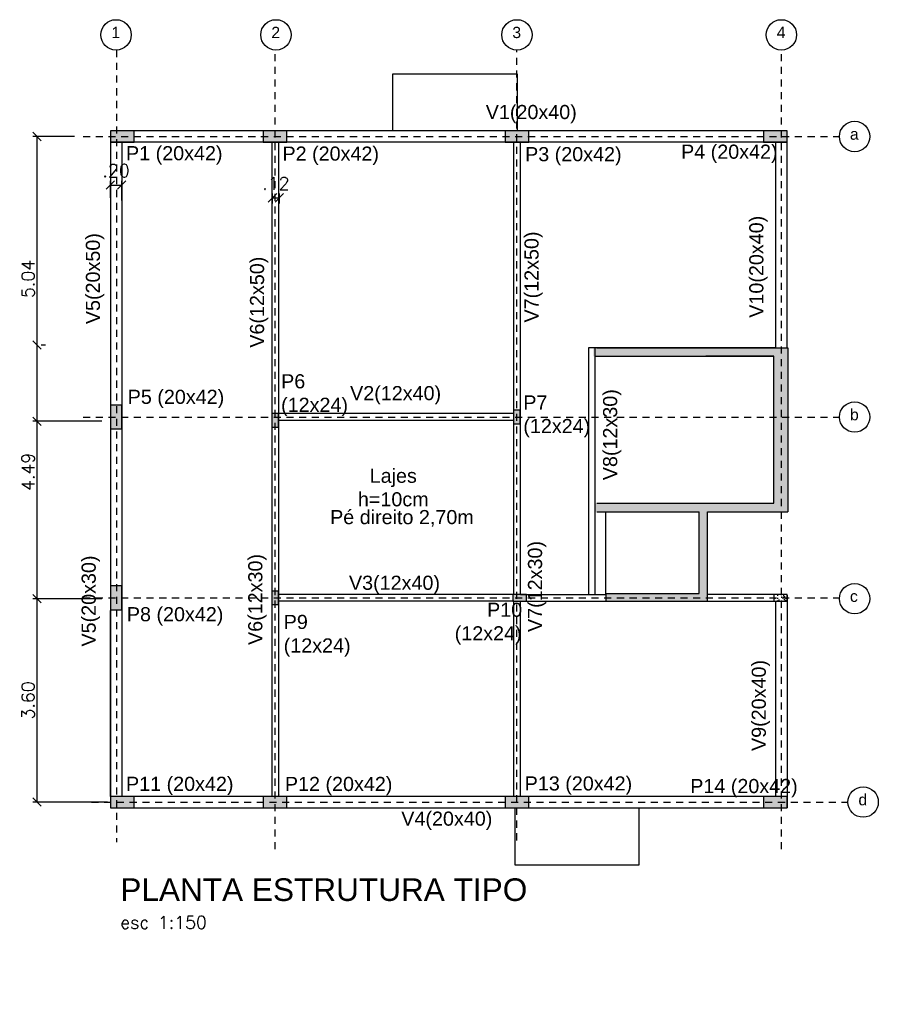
# Model space of a CAD drawing. Header units: metres. Extents: x 387 to 402.2, y 70.9 to 88.3.
import ezdxf

# ---------------------------------------------------------------- set-up
doc = ezdxf.new("R2010")
doc.units = ezdxf.units.M
doc.header["$MEASUREMENT"] = 0
doc.linetypes.add('HIDDEN2', pattern=[0.1875, 0.125, -0.0625])
for name, color, linetype in [('ARQ-ALVENARIA', 4, 'Continuous'), ('ARQ-COTAS', 30, 'Continuous'), ('ARQ-LINHA-02', 24, 'Continuous'), ('ARQ-LINHA-03', 3, 'Continuous'), ('ARQ-PROJ-01', 1, 'HIDDEN2'), ('ARQ-TEXTO4', 4, 'Continuous'), ('PLANTA TIPO$0$ARQ-ALVENARIA', 4, 'Continuous')]:
    doc.layers.add(name, color=color, linetype=linetype)
doc.styles.add('ROMANS', font='romans.shx')
doc.styles.get("Standard").update_dxf_attribs({"font": 'arial.ttf'})
doc.dimstyles.new('1-150', dxfattribs={"dimscale": 1.5, "dimtxt": 0.15, "dimasz": 0.1, "dimexe": 0.05, "dimexo": 0.1, "dimgap": 0.03, "dimtad": 1, "dimzin": 5, "dimdsep": 46, "dimtxsty": 'ROMANS', "dimblk": 'OBLIQUE', "dimcen": 0, "dimclrd": 256, "dimclre": 256, "dimclrt": 2, "dimadec": 0, "dimazin": 0, "dimtfac": 1, "dimtofl": 0, "dimtmove": 2, "dimatfit": 3, "dimfxl": 0.04, "dimtolj": 1, "dimtzin": 1, "dimarcsym": 0})
pattern_1 = [(50, (0, 0), (0.143452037, -0.012550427), [0.015, -0.165]), (355, (0, 0), (-0.027750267, 0.150438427), [0.012, -0.132]), (100.451444, (0.01195, -0.00105), (0.11570177, 0.137888), [0.01274804, -0.14022842]), (46.1842, (0, 0.04), (0.213448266, -0.033103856), [0.0225, -0.2475]), (96.635635, (0.01779, 0.03724), (0.18693239, 0.19482372), [0.01912207, -0.21034275]), (351.184164, (0, 0.04), (0.18693239, 0.19482372), [0.018, -0.198]), (21, (0.02, 0.03), (0.11938141, -0.080523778), [0.015, -0.165]), (326, (0.02, 0.03), (0.048663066, 0.14503001), [0.012, -0.132]), (71.451445, (0.02995, 0.02329), (0.168044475, 0.06450623), [0.01274804, -0.14022842]), (37.5, (0, 0), (0.002431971, 0.066578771), [0, -0.1304, 0, -0.134, 0, -0.1325]), (7.5, (0, 0), (0.052613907, 0.078882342), [0, -0.0764, 0, -0.1274, 0, -0.0505]), (327.5, (-0.0446, 0), (0.106764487, -0.004510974), [0, -0.05, 0, -0.156, 0, -0.207]), (317.5, (-0.0646, 0), (0.116637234, 0.020020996), [0, -0.065, 0, -0.1036, 0, -0.147])]

# ---------------------------------------------------------------- blocks, each defined once
blk = doc.blocks.new('_Oblique')
at = {"color": 0, "linetype": 'ByBlock', "lineweight": -2}
blk.add_line((-0.5, -0.5), (0.5, 0.5), dxfattribs=at)
blk = doc.blocks.new('*D11')
at = {"layer": 'ARQ-COTAS', "lineweight": -2, "transparency": 16777216}
for p, q in [((391.478, 85.086), (391.478, 85.263)), ((391.598, 85.086), (391.598, 85.263)), ((391.478, 85.188), (391.598, 85.188))]:
    blk.add_line(p, q, dxfattribs=at)
at = {"layer": 'DEFPOINTS', "color": 0, "transparency": 16777216}
for p in [(391.598, 85.188), (391.478, 84.936), (391.598, 84.936)]:
    blk.add_point(p, dxfattribs=at)
at = {"layer": 'ARQ-COTAS', "lineweight": -2, "transparency": 16777216, "xscale": 0.15, "yscale": 0.15, "zscale": 0.15, "rotation": 180}
blk.add_blockref('_Oblique', (391.478, 85.188), dxfattribs=at)
at = {"layer": 'ARQ-COTAS', "lineweight": -2, "transparency": 16777216, "xscale": 0.15, "yscale": 0.15, "zscale": 0.15}
blk.add_blockref('_Oblique', (391.598, 85.188), dxfattribs=at)
at = {"layer": 'ARQ-COTAS', "color": 2, "transparency": 16777216, "insert": (391.538, 85.443), "char_height": 0.225, "attachment_point": 5, "style": 'ROMANS'}
blk.add_mtext('\\A1;.12', dxfattribs=at)
blk = doc.blocks.new('*D12')
at = {"layer": 'ARQ-COTAS', "lineweight": -2, "transparency": 16777216}
for p, q in [((388.608, 85.189), (388.608, 85.49)), ((388.608, 85.415), (388.808, 85.415)), ((388.808, 85.144), (388.808, 85.49))]:
    blk.add_line(p, q, dxfattribs=at)
at = {"layer": 'DEFPOINTS', "color": 0, "transparency": 16777216}
for p in [(388.808, 85.415), (388.608, 85.039), (388.808, 84.994)]:
    blk.add_point(p, dxfattribs=at)
at = {"layer": 'ARQ-COTAS', "lineweight": -2, "transparency": 16777216, "xscale": 0.15, "yscale": 0.15, "zscale": 0.15, "rotation": 180}
blk.add_blockref('_Oblique', (388.608, 85.415), dxfattribs=at)
at = {"layer": 'ARQ-COTAS', "lineweight": -2, "transparency": 16777216, "xscale": 0.15, "yscale": 0.15, "zscale": 0.15}
blk.add_blockref('_Oblique', (388.808, 85.415), dxfattribs=at)
at = {"layer": 'ARQ-COTAS', "color": 2, "transparency": 16777216, "insert": (388.708, 85.67), "char_height": 0.225, "attachment_point": 5, "style": 'ROMANS'}
blk.add_mtext('\\A1;.20', dxfattribs=at)
blk = doc.blocks.new('*D15')
at = {"layer": 'ARQ-COTAS', "lineweight": -2, "transparency": 16777216}
for p, q in [((387.973, 86.274), (387.233, 86.274)), ((387.308, 86.274), (387.308, 81.234)), ((388.458, 81.234), (387.233, 81.234))]:
    blk.add_line(p, q, dxfattribs=at)
at = {"layer": 'DEFPOINTS', "color": 0, "transparency": 16777216}
for p in [(388.123, 86.274), (387.308, 81.234), (388.608, 81.234)]:
    blk.add_point(p, dxfattribs=at)
at = {"layer": 'ARQ-COTAS', "lineweight": -2, "transparency": 16777216, "xscale": 0.15, "yscale": 0.15, "zscale": 0.15}
for p, rotation in [((387.308, 86.274), 90), ((387.308, 81.234), 270)]:
    blk.add_blockref('_Oblique', p, dxfattribs=dict(at, rotation=rotation))
at = {"layer": 'ARQ-COTAS', "color": 2, "transparency": 16777216, "insert": (387.15, 83.754), "char_height": 0.225, "attachment_point": 5, "rotation": 90, "style": 'ROMANS'}
blk.add_mtext('\\A1;5.04', dxfattribs=at)
blk = doc.blocks.new('*D13')
at = {"layer": 'ARQ-COTAS', "lineweight": -2, "transparency": 16777216}
for p, q in [((387.308, 82.584), (387.308, 78.094)), ((387.458, 82.584), (387.383, 82.584)), ((388.458, 78.094), (387.233, 78.094))]:
    blk.add_line(p, q, dxfattribs=at)
at = {"layer": 'DEFPOINTS', "color": 0, "transparency": 16777216}
for p in [(387.308, 82.584), (387.308, 78.094), (388.608, 78.094)]:
    blk.add_point(p, dxfattribs=at)
at = {"layer": 'ARQ-COTAS', "lineweight": -2, "transparency": 16777216, "xscale": 0.15, "yscale": 0.15, "zscale": 0.15}
for p, rotation in [((387.308, 82.584), 90), ((387.308, 78.094), 270)]:
    blk.add_blockref('_Oblique', p, dxfattribs=dict(at, rotation=rotation))
at = {"layer": 'ARQ-COTAS', "color": 2, "transparency": 16777216, "insert": (387.15, 80.339), "char_height": 0.225, "attachment_point": 5, "rotation": 90, "style": 'ROMANS'}
blk.add_mtext('\\A1;4.49', dxfattribs=at)
blk = doc.blocks.new('*D14')
at = {"layer": 'ARQ-COTAS', "lineweight": -2, "transparency": 16777216}
for p, q in [((388.458, 78.094), (387.233, 78.094)), ((387.308, 78.094), (387.308, 74.494)), ((388.558, 74.494), (387.233, 74.494))]:
    blk.add_line(p, q, dxfattribs=at)
at = {"layer": 'DEFPOINTS', "color": 0, "transparency": 16777216}
for p in [(388.608, 78.094), (387.308, 74.494), (388.708, 74.494)]:
    blk.add_point(p, dxfattribs=at)
at = {"layer": 'ARQ-COTAS', "lineweight": -2, "transparency": 16777216, "xscale": 0.15, "yscale": 0.15, "zscale": 0.15}
for p, rotation in [((387.308, 78.094), 90), ((387.308, 74.494), 270)]:
    blk.add_blockref('_Oblique', p, dxfattribs=dict(at, rotation=rotation))
at = {"layer": 'ARQ-COTAS', "color": 2, "transparency": 16777216, "insert": (387.15, 76.294), "char_height": 0.225, "attachment_point": 5, "rotation": 90, "style": 'ROMANS'}
blk.add_mtext('\\A1;3.60', dxfattribs=at)
blk = doc.blocks.new('Pilares')
at = {"layer": 'PLANTA TIPO$0$ARQ-ALVENARIA', "ltscale": 2}
h = blk.add_hatch(dxfattribs=at)
h.set_pattern_fill('AR-CONC', color=256, scale=0.02)
h.set_pattern_definition([(50, (92.33163, 23.22097), (0.143452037, -0.012550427), [0.015, -0.165]), (355, (92.33163, 23.22097), (-0.02775027, 0.15043843), [0.012, -0.132]), (100.451444, (92.34359, 23.21993), (0.11570177, 0.137888), [0.01274804, -0.14022842]), (46.1842, (92.33163, 23.26097), (0.21344827, -0.03310386), [0.0225, -0.2475]), (96.635635, (92.34942, 23.25821), (0.18693239, 0.19482372), [0.01912207, -0.21034275]), (351.18416, (92.33163, 23.26097), (0.18693239, 0.19482372), [0.018, -0.198]), (21, (92.35163, 23.25097), (0.11938141, -0.08052378), [0.015, -0.165]), (326, (92.35163, 23.25097), (0.048663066, 0.14503001), [0.012, -0.132]), (71.451445, (92.36158, 23.24426), (0.168044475, 0.06450623), [0.01274804, -0.14022842]), (37.5, (92.33163, 23.22097), (0.002431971, 0.066578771), [0, -0.1304, 0, -0.134, 0, -0.1325]), (7.5, (92.33163, 23.22097), (0.052613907, 0.078882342), [0, -0.0764, 0, -0.1274, 0, -0.0505]), (327.5, (92.28703, 23.22097), (0.106764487, -0.004510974), [0, -0.05, 0, -0.156, 0, -0.207]), (317.5, (92.26703, 23.22097), (0.116637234, 0.020020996), [0, -0.065, 0, -0.1036, 0, -0.147])])
h.paths.add_polyline_path([(396.019, 74.594), (395.599, 74.594), (395.599, 74.394), (396.019, 74.394)])
h.paths.add_polyline_path([(400.588, 74.594), (400.168, 74.594), (400.168, 74.394), (400.588, 74.394)])
h.paths.add_polyline_path([(391.733, 74.594), (391.598, 74.594), (391.598, 74.394), (391.733, 74.394)])
h.paths.add_polyline_path([(391.598, 74.594), (391.313, 74.594), (391.313, 74.394), (391.598, 74.394)])
h.paths.add_polyline_path([(389.028, 74.594), (388.608, 74.594), (388.608, 74.394), (389.028, 74.394)])
h.paths.add_polyline_path([(388.808, 81.519), (388.608, 81.519), (388.608, 81.384), (388.808, 81.384)])
h.paths.add_polyline_path([(388.808, 81.384), (388.608, 81.384), (388.608, 81.099), (388.808, 81.099)])
h.paths.add_polyline_path([(391.583, 81.248), (391.463, 81.248), (391.463, 81.129), (391.583, 81.129)])
h.paths.add_polyline_path([(391.583, 81.369), (391.463, 81.369), (391.463, 81.248), (391.583, 81.248)])
h.paths.add_polyline_path([(395.868, 81.354), (395.748, 81.354)], flags=16)
h.paths.add_polyline_path([(395.869, 81.429), (395.748, 81.429), (395.749, 81.189), (395.87, 81.189)])
h.paths.add_polyline_path([(395.973, 78.169), (395.733, 78.169), (395.733, 78.049), (395.973, 78.049)])
h.paths.add_polyline_path([(391.583, 78.229), (391.463, 78.229), (391.463, 77.989), (391.583, 77.989)])
h.paths.add_polyline_path([(388.808, 78.319), (388.608, 78.319), (388.608, 77.899), (388.808, 77.899)])
h.paths.add_polyline_path([(389.028, 86.374), (388.608, 86.374), (388.608, 86.174), (389.028, 86.174)])
h.paths.add_polyline_path([(391.733, 86.374), (391.598, 86.374), (391.598, 86.174), (391.733, 86.174)])
h.paths.add_polyline_path([(391.598, 86.374), (391.314, 86.374), (391.314, 86.174), (391.598, 86.174)])
h.paths.add_polyline_path([(395.718, 86.374), (395.593, 86.374), (395.593, 86.174), (395.718, 86.174)])
h.paths.add_polyline_path([(396.013, 86.374), (395.718, 86.374), (395.718, 86.174), (396.013, 86.174)])
h.paths.add_polyline_path([(400.588, 86.374), (400.168, 86.374), (400.168, 86.174), (400.588, 86.174)])
h = blk.add_hatch(dxfattribs=at)
h.set_pattern_fill('AR-CONC', color=256, scale=0.02)
h.set_pattern_definition(pattern_1)
h.paths.add_polyline_path([(400.588, 78.169), (400.348, 78.169), (400.348, 78.049), (400.588, 78.049)])
for points in [[(388.608, 86.174), (389.028, 86.174), (389.028, 86.374), (388.608, 86.374)], [(391.313, 86.174), (391.733, 86.174), (391.733, 86.374), (391.313, 86.374)], [(395.593, 86.174), (396.013, 86.174), (396.013, 86.374), (395.593, 86.374)], [(400.168, 86.174), (400.588, 86.174), (400.588, 86.374), (400.168, 86.374)], [(388.608, 81.099), (388.808, 81.099), (388.808, 81.519), (388.608, 81.519)], [(395.743, 81.189), (395.863, 81.189), (395.863, 81.429), (395.743, 81.429)], [(391.463, 81.129), (391.583, 81.129), (391.583, 81.369), (391.463, 81.369)], [(388.608, 77.899), (388.808, 77.899), (388.808, 78.319), (388.608, 78.319)], [(391.463, 77.989), (391.583, 77.989), (391.583, 78.229), (391.463, 78.229)], [(395.973, 78.049), (395.973, 78.169), (395.733, 78.169), (395.733, 78.049)], [(400.588, 78.049), (400.588, 78.169), (400.348, 78.169), (400.348, 78.049)], [(388.608, 74.394), (389.028, 74.394), (389.028, 74.594), (388.608, 74.594)], [(391.313, 74.394), (391.733, 74.394), (391.733, 74.594), (391.313, 74.594)], [(395.593, 74.394), (396.013, 74.394), (396.013, 74.594), (395.593, 74.594)], [(400.168, 74.394), (400.588, 74.394), (400.588, 74.594), (400.168, 74.594)]]:
    blk.add_lwpolyline(points, close=True, dxfattribs=at)
blk = doc.blocks.new('eixos')
for centre in [(388.708, 88.073), (391.538, 88.073), (395.803, 88.073), (400.483, 88.073), (401.78, 86.274), (401.78, 81.309), (401.78, 78.094), (401.93, 74.494)]:
    blk.add_circle(centre, 0.269)
at = {"layer": 'ARQ-PROJ-01'}
for p, q in [((388.713, 87.803), (388.713, 73.785)), ((391.523, 73.659), (391.523, 87.803)), ((395.803, 73.816), (395.803, 87.803)), ((400.488, 73.659), (400.488, 87.803)), ((388.123, 86.274), (401.51, 86.274)), ((388.123, 81.309), (401.51, 81.309)), ((388.123, 78.109), (401.51, 78.109)), ((388.273, 74.494), (401.66, 74.494))]:
    blk.add_line(p, q, dxfattribs=at)
at = {"char_height": 0.2, "attachment_point": 1}
for s, width, insert in [('1', 0.16224, (388.626, 88.216)), ('2', 0.16224, (391.456, 88.216)), ('3', 0.2, (395.721, 88.216)), ('4', 0.16224, (400.401, 88.216)), ('a', 0.16224, (401.697, 86.417)), ('b', 0.16224, (401.697, 81.452)), ('c', 0.16224, (401.697, 78.237)), ('d', 0.16224, (401.847, 74.637))]:
    blk.add_mtext_dynamic_manual_height_columns(s, width=width, gutter_width=1, heights=[0], dxfattribs=dict(at, insert=insert))

msp = doc.modelspace()

# ---------------------------------------------------------------- hatches: boundary and pattern name
at = {"layer": 'ARQ-ALVENARIA', "ltscale": 2}
h = msp.add_hatch(dxfattribs=at)
h.set_pattern_fill('AR-CONC', color=256, scale=0.02)
h.set_pattern_definition(pattern_1)
h.paths.add_polyline_path([(399.028, 78.184), (397.378, 78.184), (397.378, 78.049), (399.178, 78.049), (399.178, 79.634), (400.588, 79.634), (400.588, 82.534), (397.798, 82.534), (397.158, 82.534), (397.158, 82.384), (400.348, 82.384), (400.348, 79.784), (397.188, 79.784), (397.188, 79.634), (399.028, 79.634)])
h = msp.add_hatch(dxfattribs=at)
h.set_pattern_fill('AR-CONC', color=256, scale=0.02)
h.set_pattern_definition(pattern_1)
h.paths.add_polyline_path([(400.588, 78.169), (400.483, 78.169), (400.483, 78.109), (400.588, 78.109)])
h.paths.add_polyline_path([(400.483, 78.169), (400.348, 78.169), (400.348, 78.109), (400.483, 78.109)])
h.paths.add_polyline_path([(400.483, 78.109), (400.348, 78.109), (400.348, 78.049), (400.483, 78.049)])
h.paths.add_polyline_path([(400.588, 78.109), (400.483, 78.109), (400.483, 78.049), (400.588, 78.049)])

# ---------------------------------------------------------------- linework, layer by layer
for p, q in [((388.608, 86.174), (388.818, 86.174)), ((400.388, 86.174), (400.588, 86.174)), ((400.595, 81.427), (400.595, 81.427)), ((400.595, 81.268), (400.595, 81.268)), ((388.818, 74.604), (388.818, 74.604)), ((391.598, 74.634), (391.598, 74.634)), ((391.598, 74.634), (391.598, 74.634))]:
    msp.add_line(p, q)
at = {"layer": 'ARQ-ALVENARIA'}
for p, q in [((393.608, 86.374), (393.608, 87.384)), ((393.608, 87.384), (395.808, 87.384)), ((395.808, 87.384), (395.808, 86.384)), ((400.378, 82.534), (397.068, 82.534)), ((397.218, 82.534), (397.798, 82.534)), ((397.798, 82.534), (400.598, 82.534)), ((400.598, 82.534), (400.598, 79.634)), ((397.188, 82.384), (400.348, 82.384)), ((400.348, 82.384), (399.148, 82.384)), ((400.348, 79.784), (400.348, 82.384)), ((397.218, 79.784), (400.348, 79.784)), ((397.218, 79.634), (399.028, 79.634)), ((397.378, 78.154), (397.378, 79.634)), ((399.028, 78.184), (399.028, 79.634)), ((399.178, 79.634), (400.598, 79.634)), ((399.178, 78.049), (399.178, 79.634)), ((399.178, 79.634), (400.598, 79.634)), ((397.378, 78.184), (399.028, 78.184)), ((397.378, 78.184), (397.378, 78.049)), ((395.765, 74.394), (395.765, 73.384)), ((397.965, 73.384), (397.965, 74.394)), ((395.765, 73.384), (397.965, 73.384))]:
    msp.add_line(p, q, dxfattribs=at)
at = {"layer": 'ARQ-LINHA-03'}
for p, q in [((400.588, 86.374), (388.608, 86.374)), ((400.588, 82.534), (400.588, 86.374)), ((400.588, 86.174), (388.608, 86.174)), ((388.808, 86.174), (388.808, 74.594)), ((391.463, 86.174), (391.463, 74.594)), ((391.583, 86.174), (391.583, 74.594)), ((395.743, 86.174), (395.743, 78.169)), ((395.863, 86.174), (395.863, 78.169)), ((400.388, 82.534), (400.388, 86.174)), ((397.068, 82.534), (397.068, 78.169)), ((397.188, 78.169), (397.188, 82.534)), ((395.743, 81.369), (391.583, 81.369)), ((395.743, 81.249), (391.583, 81.249)), ((395.749, 78.169), (391.583, 78.169)), ((395.868, 78.169), (397.378, 78.169)), ((400.588, 78.169), (399.178, 78.169)), ((400.588, 78.154), (400.588, 74.394)), ((395.748, 78.049), (391.583, 78.049)), ((395.743, 78.049), (395.743, 74.594)), ((395.863, 78.049), (395.863, 74.594)), ((395.868, 78.049), (397.378, 78.049)), ((397.378, 78.049), (400.388, 78.049)), ((400.388, 74.594), (400.388, 78.049)), ((400.588, 74.594), (389.028, 74.594)), ((389.028, 74.394), (400.168, 74.394))]:
    msp.add_line(p, q, dxfattribs=at)
at = {"layer": 'ARQ-LINHA-03', "ltscale": 2}
for p, q in [((388.608, 86.374), (388.608, 74.394)), ((388.608, 74.594), (388.608, 77.884))]:
    msp.add_line(p, q, dxfattribs=at)

# ---------------------------------------------------------------- block references
for name in ['eixos', 'Pilares']:
    msp.add_blockref(name, (0, 0))

# ---------------------------------------------------------------- texts
at = {"layer": 'ARQ-LINHA-02', "char_height": 0.25}
for s, insert, attachment_point in [('V1(20x40)', (395.251, 86.833), 1), ('P1 (20x42)', (388.884, 86.104), 1), ('P2 (20x42)', (391.653, 86.097), 1), ('P3 (20x42)', (395.947, 86.087), 1), ('P4 (20x42)', (398.708, 86.131), 1), ('P6\\P(12x24)', (391.629, 82.067), 1), ('P5 (20x42)', (388.914, 81.792), 1), ('V2(12x40)', (392.85, 81.857), 1), ('P7\\P(12x24)', (395.916, 81.692), 1), ('Lajes\\Ph=10cm ', (393.614, 80.395), 2), ('\\pi0.05315;Pé direito 2,70m', (392.443, 79.663), 1), ('V3(12x40)', (392.83, 78.501), 1), ('P8 (20x42)', (388.899, 77.944), 1), ('\\pi2.02224;P10\\P\\pi1.44959;(12x24)', (393.252, 78.023), 1), ('P9 \\P(12x24)', (391.675, 77.808), 1), ('P11 (20x42)', (388.884, 74.942), 1), ('P12 (20x42)', (391.696, 74.94), 1), ('P13 (20x42)', (395.94, 74.949), 1), ('P14 (20x42)', (398.87, 74.903), 1), ('V4(20x40)', (393.756, 74.326), 1)]:
    msp.add_mtext_dynamic_manual_height_columns(s, width=2.6, gutter_width=12.5, heights=[0], dxfattribs=dict(at, insert=insert, attachment_point=attachment_point))
at = {"layer": 'ARQ-LINHA-02', "char_height": 0.25, "attachment_point": 1, "rotation": 90}
for s, insert in [('V10(20x40)', (399.915, 83.066)), ('V5(20x50)', (388.173, 82.953)), ('V7(12x50)', (395.936, 82.982)), ('V6(12x50)', (391.078, 82.536)), ('V8(12x30)', (397.327, 80.191)), ('V7(12x30)', (395.998, 77.504)), ('V6(12x30)', (391.047, 77.274)), ('V5(20x30)', (388.098, 77.247)), ('V9(20x40)', (399.958, 75.398))]:
    msp.add_mtext_dynamic_manual_height_columns(s, width=2.6, gutter_width=12.5, heights=[0], dxfattribs=dict(at, insert=insert))
at = {"layer": 'ARQ-TEXTO4', "insert": (388.783, 73.144), "char_height": 0.225, "attachment_point": 1, "style": 'ROMANS'}
msp.add_mtext('{\\fArial|b0|i0|c238|p34;\\H1.778x;\\C4;PLANTA\\fArial|b0|i0|c0|p34; ESTRUTURA TIPO\\P\\Fromans|c0;\\H0.56242x;\\C2;esc 1:150}', dxfattribs=at)

# ---------------------------------------------------------------- dimensions: what is measured, and where the dimension line sits
at = {"layer": 'ARQ-COTAS'}
for base, p1, p2, picture, middle in [((387.308, 81.234), (388.123, 86.274), (388.608, 81.234), '*D15', (387.15, 83.754)), ((387.308, 78.094), (387.308, 82.584), (388.608, 78.094), '*D13', (387.15, 80.339)), ((387.308, 74.494), (388.608, 78.094), (388.708, 74.494), '*D14', (387.15, 76.294))]:
    dim = msp.add_linear_dim(base=base, p1=p1, p2=p2, angle=90, dimstyle='1-150', dxfattribs=at)
    dim.commit()
    dim.dimension.update_dxf_attribs({"geometry": picture, "text_midpoint": middle})
for base, p1, p2, picture, middle in [((388.808, 85.415), (388.608, 85.039), (388.808, 84.994), '*D12', (388.708, 85.67)), ((391.598, 85.188), (391.478, 84.936), (391.598, 84.936), '*D11', (391.538, 85.443))]:
    dim = msp.add_linear_dim(base=base, p1=p1, p2=p2, dimstyle='1-150', dxfattribs=at)
    dim.commit()
    dim.dimension.update_dxf_attribs({"geometry": picture, "text_midpoint": middle})

doc.saveas('drawing.dxf')
